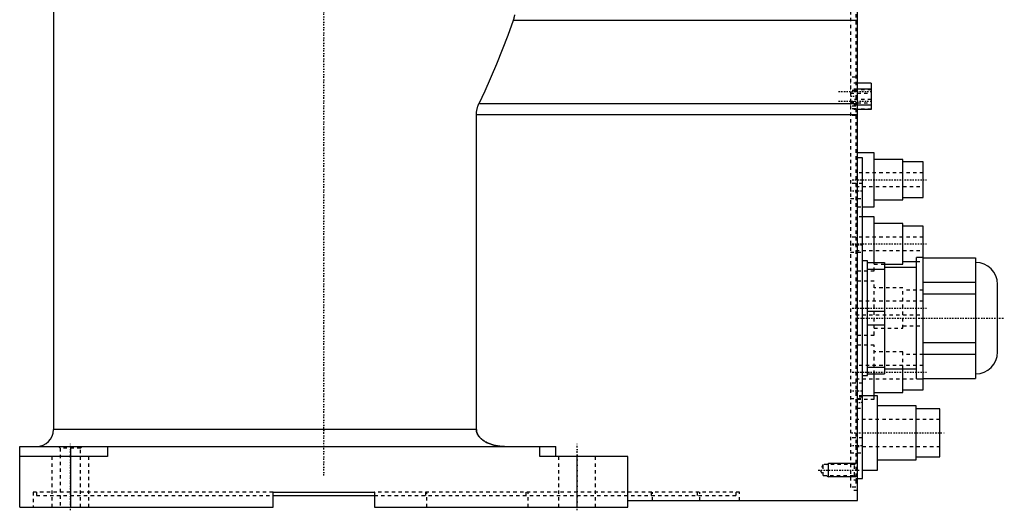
# Model space of a CAD drawing. Extents: x -415 to 202, y -1 to 644.
# Tile 1 of 6: x -90 to 202, y -1 to 144. Entities that reach past the tile are written whole.
import ezdxf

# ---------------------------------------------------------------- set-up
doc = ezdxf.new("R2010")
doc.units = 0
doc.linetypes.add('CENTER', pattern=[1.5, 0.45, -0.5, 0.05, -0.5])
doc.linetypes.add('DASHED', pattern=[2, 1, -1])
for name, color, linetype in [('AM_0', 7, 'CONTINUOUS'), ('AM_10', 7, 'CONTINUOUS'), ('AM_3', 7, 'DASHED'), ('AM_7', 7, 'CENTER')]:
    doc.layers.add(name, color=color, linetype=linetype)

msp = doc.modelspace()

# ---------------------------------------------------------------- linework, layer by layer
at = {"layer": 'AM_0', "color": 7, "linetype": 'CONTINUOUS'}
for p, q in [((-80, 168.5), (-80, 23)), ((158, 2), (158, 151.95)), ((56.17, 144.26), (158, 144.26)), ((162.1, 125.61), (158, 125.61)), ((162.1, 125.61), (162.1, 117.79)), ((162.1, 123.85), (158, 123.85)), ((46, 119.58), (158, 119.58)), ((162.1, 119.03), (158, 119.03)), ((162.1, 117.79), (158, 117.79)), ((45.21, 116.33), (158, 116.33)), ((45.21, 23), (45.21, 116.33)), ((163, 105), (158, 105)), ((163, 89), (163, 105)), ((159.5, 103.5), (158, 103.5)), ((159.5, 8.5), (159.5, 103.5)), ((171.5, 103), (163, 103)), ((171.5, 91), (171.5, 103)), ((177.5, 102.25), (171.5, 102.25)), ((177.5, 91.75), (177.5, 102.25)), ((163, 91), (171.5, 91)), ((171.5, 91.75), (177.5, 91.75)), ((159.5, 89), (163, 89)), ((163, 86), (159.5, 86)), ((163, 72.49), (163, 86)), ((171.5, 84), (163, 84)), ((171.5, 72), (171.5, 84)), ((177.5, 83.25), (171.5, 83.25)), ((177.5, 34.75), (177.5, 83.25)), ((161, 73), (159.5, 73)), ((161, 39), (161, 73)), ((177.5, 74), (175.5, 74)), ((175.5, 38), (175.5, 74)), ((177.5, 73.88), (193, 73.88)), ((193, 73.88), (193, 38.12)), ((161, 72.5), (166, 72.5)), ((161, 70.48), (166, 70.48)), ((166, 72.5), (166, 39.5)), ((166, 72), (171.5, 72)), ((175.5, 71), (166, 71)), ((171.5, 72.75), (175.5, 72.75)), ((177.5, 66.7), (193, 66.7)), ((199.5, 46), (199.5, 66)), ((177.5, 63.18), (193, 63.18)), ((161, 58.02), (166, 58.02)), ((161, 53.98), (166, 53.98)), ((177.5, 48.82), (193, 48.82)), ((177.5, 45.3), (193, 45.3)), ((161, 41.52), (166, 41.52)), ((166, 41), (175.5, 41)), ((171.5, 34), (171.5, 41)), ((159.5, 39), (161, 39)), ((161, 39.5), (166, 39.5)), ((163, 33), (163, 39.5)), ((175.5, 38), (177.5, 38)), ((177.5, 38.12), (193, 38.12)), ((164, 33), (159.5, 33)), ((163, 34), (171.5, 34)), ((164, 11), (164, 33)), ((171.5, 34.75), (177.5, 34.75)), ((175.4, 30), (164, 30)), ((175.4, 14), (175.4, 30)), ((182.4, 29.1), (175.4, 29.1)), ((182.4, 14.9), (182.4, 29.1)), ((45.21, 23), (-80, 23)), ((-90, 0), (-90, 18)), ((-90, 18), (68.68, 18)), ((-75, 18), (-75, 0)), ((-64, 18), (-64, 15)), ((64, 15), (64, 18)), ((68.68, 15), (68.68, 18)), ((-64, 15), (-90, 15)), ((90, 15), (64, 15)), ((75, 0), (75, 15)), ((90, 0), (90, 15)), ((175.4, 14.9), (182.4, 14.9)), ((164, 14), (175.4, 14)), ((159.5, 11), (164, 11)), ((158, 8.5), (159.5, 8.5)), ((-15, 4.5), (15, 4.5)), ((-15, 0), (-15, 4.5)), ((-15, 3.5), (15, 3.5)), ((15, 4.5), (15, 0)), ((-90, 0), (-15, 0)), ((15, 0), (90, 0)), ((90, 2), (158, 2))]:
    msp.add_line(p, q, dxfattribs=at)
for points in [[(56.17, 144.26, 0), (56.26, 144.5, 0), (56.35, 144.79, 0), (56.37, 144.88, 0), (56.39, 144.96, 0), (56.4, 145, 0), (56.41, 145.05, 0), (56.43, 145.13, 0), (56.46, 145.22, 0), (56.48, 145.3, 0), (56.49, 145.39, 0), (56.51, 145.47, 0), (56.52, 145.52, 0), (56.53, 145.56, 0), (56.55, 145.65, 0), (56.56, 145.73, 0), (56.57, 145.78, 0)], [(46, 119.58, 0), (47.79, 123.35, 0), (51.26, 131.31, 0), (54.58, 139.81, 0), (56.17, 144.26, 0)], [(45.21, 116.33, 0), (45.21, 116.42, 0), (45.22, 116.61, 0), (45.23, 116.8, 0), (45.23, 116.89, 0), (45.24, 116.99, 0), (45.26, 117.17, 0), (45.29, 117.36, 0), (45.32, 117.54, 0), (45.35, 117.73, 0), (45.39, 117.91, 0), (45.42, 118, 0), (45.44, 118.09, 0), (45.49, 118.28, 0), (45.54, 118.45, 0), (45.6, 118.63, 0), (45.66, 118.81, 0), (45.73, 118.98, 0), (45.77, 119.07, 0), (45.8, 119.16, 0), (45.88, 119.33, 0), (45.96, 119.5, 0), (46, 119.58, 0)], [(53.56, 18, 0), (53.28, 18, 0), (52.7, 18.03, 0), (52.1, 18.08, 0), (51.8, 18.12, 0), (51.5, 18.17, 0), (50.9, 18.28, 0), (50.33, 18.42, 0), (49.79, 18.57, 0), (49.24, 18.76, 0), (48.68, 18.99, 0), (48.4, 19.12, 0), (48.13, 19.26, 0), (47.83, 19.42, 0), (47.74, 19.47, 0), (47.66, 19.52, 0), (47.61, 19.55, 0), (47.57, 19.57, 0), (47.49, 19.63, 0), (47.41, 19.68, 0), (47.33, 19.73, 0), (47.25, 19.78, 0), (47.18, 19.84, 0), (47.14, 19.86, 0), (47.1, 19.89, 0), (47.03, 19.95, 0), (46.95, 20.01, 0), (46.87, 20.07, 0), (46.8, 20.13, 0), (46.72, 20.19, 0), (46.68, 20.22, 0), (46.65, 20.26, 0), (46.57, 20.32, 0), (46.5, 20.39, 0), (46.42, 20.46, 0), (46.35, 20.53, 0), (46.28, 20.61, 0), (46.25, 20.64, 0), (46.21, 20.68, 0), (46.15, 20.75, 0), (46.08, 20.83, 0), (46.02, 20.91, 0), (45.96, 20.98, 0), (45.9, 21.06, 0), (45.87, 21.1, 0), (45.84, 21.14, 0), (45.79, 21.22, 0), (45.74, 21.3, 0), (45.71, 21.34, 0), (45.69, 21.38, 0), (45.64, 21.46, 0), (45.59, 21.54, 0), (45.57, 21.59, 0), (45.55, 21.63, 0), (45.51, 21.72, 0), (45.47, 21.81, 0), (45.43, 21.9, 0), (45.39, 21.99, 0), (45.36, 22.08, 0), (45.34, 22.13, 0), (45.33, 22.18, 0), (45.3, 22.28, 0), (45.28, 22.37, 0), (45.26, 22.47, 0), (45.24, 22.57, 0), (45.23, 22.67, 0), (45.22, 22.72, 0), (45.22, 22.76, 0), (45.21, 22.86, 0), (45.21, 22.95, 0), (45.21, 23, 0)]]:
    msp.add_polyline3d(points, dxfattribs=at)
for centre, radius, start, end in [((193, 66), 6.5, 0, 90), ((193, 46), 6.5, 270, 0), ((-85, 23), 5, 270, 0)]:
    msp.add_arc(centre, radius, start, end, dxfattribs=at)
at = {"layer": 'AM_10', "color": 7, "linetype": 'CONTINUOUS'}
for p, q in [((148.84, 12.62), (149.5, 13)), ((149.5, 9), (149.5, 13)), ((157.5, 13), (149.5, 13)), ((148.84, 9.38), (149.5, 9)), ((157.5, 9), (149.5, 9))]:
    msp.add_line(p, q, dxfattribs=at)
at = {"layer": 'AM_3', "color": 6, "linetype": 'DASHED'}
for p, q in [((156, 150.9), (156, 5)), ((157.5, 150), (157.5, 6)), ((157.5, 127.4), (156, 127.4)), ((158, 125.61), (156, 125.61)), ((162.1, 125.56), (156, 125.56)), ((158, 123.85), (156, 123.85)), ((162.1, 123.8), (156, 123.8)), ((162.1, 123.62), (156, 123.62)), ((157.5, 123.41), (156, 123.41)), ((157.5, 123.25), (156, 123.25)), ((156, 122.62), (162.1, 122.62)), ((162.1, 120.78), (156, 120.78)), ((156, 120.15), (157.5, 120.15)), ((156, 119.78), (162.1, 119.78)), ((158, 119.1), (156, 119.1)), ((162.1, 119.08), (156, 119.08)), ((158, 119.03), (156, 119.03)), ((157.5, 118.81), (156, 118.81)), ((157.5, 118), (156, 118)), ((162.1, 117.84), (156, 117.84)), ((158, 117.83), (156, 117.83)), ((158, 117.79), (156, 117.79)), ((157.5, 116), (156, 116)), ((158, 103.5), (157.5, 103.5)), ((158, 103), (157.5, 103)), ((177.5, 99), (157.5, 99)), ((159.5, 95.92), (156, 95.92)), ((157.5, 95), (177.5, 95)), ((156, 91.42), (159.5, 91.42)), ((157.5, 91), (158, 91)), ((158, 89), (159.5, 89)), ((159.5, 86), (158, 86)), ((158, 84), (157.5, 84)), ((177.5, 80), (156, 80)), ((157.5, 76), (177.5, 76)), ((156, 75.5), (159.5, 75.5)), ((177.5, 38.11), (177.5, 73.89)), ((157.5, 72), (158, 72)), ((158, 70), (163, 70)), ((163, 70), (163, 72.49)), ((163, 72), (166, 72)), ((175.5, 72.75), (177.5, 72.75)), ((158, 65), (157.5, 65)), ((163, 67), (158, 67)), ((163, 51), (163, 67)), ((171.5, 65), (163, 65)), ((171.5, 53), (171.5, 65)), ((177.5, 64.25), (171.5, 64.25)), ((177.5, 61), (157.5, 61)), ((157.5, 57), (177.5, 57)), ((157.5, 53), (158, 53)), ((163, 53), (171.5, 53)), ((171.5, 53.75), (177.5, 53.75)), ((158, 51), (163, 51)), ((163, 48), (158, 48)), ((163, 39.5), (163, 48)), ((158, 46), (157.5, 46)), ((171.5, 46), (163, 46)), ((171.5, 41), (171.5, 46)), ((177.5, 45.25), (171.5, 45.25)), ((177.5, 42), (157.5, 42)), ((157.5, 38), (175.5, 38)), ((159.5, 36.75), (156, 36.75)), ((156, 32.25), (159.5, 32.25)), ((157.5, 34), (158, 34)), ((159.5, 33), (157.5, 33)), ((159.5, 32.65), (157.91, 32.65)), ((157.91, 32.65), (157.91, 29.35)), ((163, 32), (163, 33)), ((157.91, 29.35), (159.5, 29.35)), ((158, 32), (163, 32)), ((182.4, 26), (157.5, 26)), ((159.5, 20.58), (156, 20.58)), ((-78.5, 18), (-78, 17.5)), ((-72, 17.5), (-78, 17.5)), ((-78, 17.5), (-78, 0)), ((-72, 17.5), (-71.5, 18)), ((-72, 0), (-72, 17.5)), ((157.5, 18), (182.4, 18)), ((-80.5, 15), (-80.5, 0)), ((-69.5, 0), (-69.5, 15)), ((69.5, 15), (69.5, 0)), ((80.5, 0), (80.5, 15)), ((156, 16.08), (159.5, 16.08)), ((147.9, 12.62), (146.96, 11)), ((157.12, 12.62), (147.9, 12.62)), ((147.9, 9.38), (147.9, 12.62)), ((157.5, 13), (157.12, 12.62)), ((157.12, 9.38), (157.12, 12.62)), ((146.96, 11), (147.9, 9.38)), ((147.9, 9.38), (157.12, 9.38)), ((157.5, 9), (156, 9)), ((157.12, 9.38), (157.5, 9)), ((157.5, 11), (159.5, 11)), ((158, 8), (156, 8)), ((157.5, 6), (156, 6)), ((157.5, 8.5), (158, 8.5)), ((-86, 4.5), (-86, 0)), ((-15, 4.5), (-86, 4.5)), ((-85, 4.5), (-85, 3.5)), ((-85, 3.5), (-15, 3.5)), ((123.14, 4.5), (15, 4.5)), ((15, 3.5), (122.14, 3.5)), ((30.14, 4.5), (30.14, 3.5)), ((30.49, 0), (30.49, 4.5)), ((59.86, 4.5), (59.86, 3.5)), ((60.56, 0), (60.56, 4.5)), ((96.97, 4.5), (96.97, 3.5)), ((97.32, 2), (97.32, 4.5)), ((110.6, 4.5), (110.6, 3.5)), ((111.31, 2), (111.31, 4.5)), ((122.14, 3.5), (122.14, 4.5)), ((123.14, 2), (123.14, 4.5)), ((158, 5), (156, 5))]:
    msp.add_line(p, q, dxfattribs=at)
msp.add_polyline3d([(45.21, 23, 0), (45.21, 22.95, 0), (45.21, 22.86, 0), (45.22, 22.76, 0), (45.22, 22.72, 0), (45.23, 22.67, 0), (45.24, 22.57, 0), (45.26, 22.47, 0), (45.28, 22.37, 0), (45.3, 22.28, 0), (45.33, 22.18, 0), (45.34, 22.13, 0), (45.36, 22.08, 0), (45.39, 21.99, 0), (45.43, 21.9, 0), (45.47, 21.81, 0), (45.51, 21.72, 0), (45.55, 21.63, 0), (45.57, 21.59, 0), (45.59, 21.54, 0), (45.64, 21.46, 0), (45.69, 21.38, 0), (45.71, 21.34, 0), (45.74, 21.3, 0), (45.79, 21.22, 0), (45.84, 21.14, 0), (45.87, 21.1, 0), (45.9, 21.06, 0), (45.96, 20.98, 0), (46.02, 20.91, 0), (46.08, 20.83, 0), (46.15, 20.75, 0), (46.21, 20.68, 0), (46.25, 20.64, 0), (46.28, 20.61, 0), (46.35, 20.53, 0), (46.42, 20.46, 0), (46.5, 20.39, 0), (46.57, 20.32, 0), (46.65, 20.26, 0), (46.68, 20.22, 0), (46.72, 20.19, 0), (46.8, 20.13, 0), (46.87, 20.07, 0), (46.95, 20.01, 0), (47.03, 19.95, 0), (47.1, 19.89, 0), (47.14, 19.86, 0), (47.18, 19.84, 0), (47.25, 19.78, 0), (47.33, 19.73, 0), (47.41, 19.68, 0), (47.49, 19.63, 0), (47.57, 19.57, 0), (47.61, 19.55, 0), (47.66, 19.52, 0), (47.74, 19.47, 0), (47.83, 19.42, 0), (48.13, 19.26, 0), (48.4, 19.12, 0), (48.68, 18.99, 0), (49.24, 18.76, 0), (49.79, 18.57, 0), (50.33, 18.42, 0), (50.9, 18.28, 0), (51.5, 18.17, 0), (51.8, 18.12, 0), (52.1, 18.08, 0), (52.7, 18.03, 0), (53.28, 18, 0), (53.56, 18, 0)], dxfattribs=at)
at = {"layer": 'AM_7', "color": 4, "linetype": 'CENTER'}
for p, q in [((0, 9.38), (0, 202.25)), ((152.44, 123.12), (162.56, 123.12)), ((152.44, 120.28), (162.56, 120.28)), ((155.93, 121.7), (157.57, 121.7)), ((156.5, 97), (178.5, 97)), ((155.82, 93.67), (159.68, 93.67)), ((155.82, 77.75), (159.68, 77.75)), ((156.5, 78), (178.5, 78)), ((156.5, 59), (178.5, 59)), ((157.4, 56), (201.5, 56)), ((156.5, 40), (178.5, 40)), ((155.82, 34.5), (159.68, 34.5)), ((159.58, 31), (157.83, 31)), ((156.25, 22), (183.65, 22)), ((-75, -0.9), (-75, 18.9)), ((75, -0.9), (75, 18.9)), ((155.82, 18.33), (159.68, 18.33)), ((146.44, 11), (158.03, 11))]:
    msp.add_line(p, q, dxfattribs=at)

doc.saveas('drawing.dxf')
